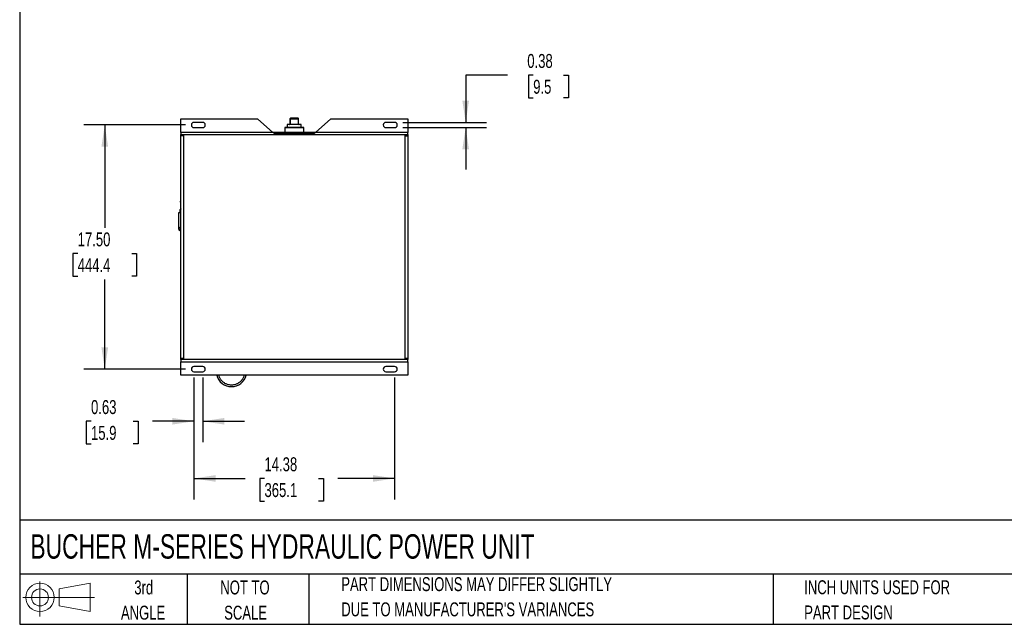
# Model space of a CAD drawing. Header units: inches. Extents: x 3 to 129, y 3 to 99.
# Tile 1 of 30: x 3 to 74, y 3 to 46. Entities that reach past the tile are written whole.
import ezdxf

# ---------------------------------------------------------------- set-up
doc = ezdxf.new("R2010")
doc.units = ezdxf.units.IN
doc.header["$LTSCALE"] = 12
doc.header["$MEASUREMENT"] = 0
doc.layers.add('DIMENSIONS', color=140, linetype='Continuous', lineweight=25)
doc.layers.add('TEXT', color=140, linetype='Continuous', lineweight=25)
doc.layers.add('SLD-DEFPOINTS', color=7, linetype='Continuous')
doc.styles.add('SLDTEXTSTYLE0', font='TXT', dxfattribs={"width": 0.7})
doc.dimstyles.new('SLDDIMSTYLE0', dxfattribs={"dimtxt": 1.019531, "dimasz": 1.56, "dimexe": 0, "dimexo": 0.0625, "dimgap": 0.254883, "dimtad": 0, "dimtih": 1, "dimtoh": 1, "dimrnd": 1e-09, "dimzin": 12, "dimdsep": 46, "dimtxsty": 'SLDTEXTSTYLE0', "dimsah": 1, "dimcen": 0.09, "dimadec": 0, "dimazin": 3, "dimtfac": 1, "dimtofl": 0, "dimtmove": 0, "dimatfit": 3, "dimfxl": 0, "dimfrac": 2, "dimtolj": 1, "dimtzin": 12, "dimarcsym": 0})
doc.dimstyles.new('SLDDIMSTYLE3', dxfattribs={"dimtxt": 1.019531, "dimasz": 1.56, "dimexe": 0, "dimexo": 0.0625, "dimgap": 0.254883, "dimtad": 0, "dimtih": 1, "dimtoh": 1, "dimrnd": 1e-09, "dimzin": 4, "dimdsep": 46, "dimtxsty": 'SLDTEXTSTYLE0', "dimsah": 1, "dimcen": 0.09, "dimadec": 0, "dimazin": 1, "dimtfac": 1, "dimtofl": 0, "dimtmove": 0, "dimatfit": 3, "dimfxl": 0, "dimfrac": 2, "dimtolj": 1, "dimtzin": 12, "dimarcsym": 0})
doc.dimstyles.new('SLDDIMSTYLE4', dxfattribs={"dimtxt": 1.019531, "dimasz": 1.56, "dimexe": 0, "dimexo": 0.0625, "dimgap": 0.254883, "dimtad": 0, "dimtih": 1, "dimtoh": 1, "dimrnd": 1e-09, "dimdsep": 46, "dimtxsty": 'SLDTEXTSTYLE0', "dimsah": 1, "dimcen": 0.09, "dimadec": 0, "dimazin": 2, "dimtfac": 1, "dimtmove": 0, "dimatfit": 0, "dimfxl": 0, "dimfrac": 2, "dimtolj": 1, "dimtzin": 12, "dimarcsym": 0})

# ---------------------------------------------------------------- blocks, each defined once
blk = doc.blocks.new('Block11')
at = {"color": 7, "linetype": 'Continuous', "lineweight": 18}
for p, q in [((1.223, 2.509), (1.223, 0)), ((2.589, 1.969), (4.807, 2.377)), ((4.807, 2.377), (4.807, 0.346)), ((2.589, 0.754), (2.589, 1.969)), ((0, 1.361), (5.137, 1.361)), ((2.589, 0.754), (4.807, 0.346))]:
    blk.add_line(p, q, dxfattribs=at)
for radius in [1.016, 0.607]:
    blk.add_circle((1.223, 1.361), radius, dxfattribs=at)
blk = doc.blocks.new('Block12')
at = {"layer": 'SLD-DEFPOINTS'}
blk.add_blockref('Block11', (0, 0), dxfattribs=at)
blk = doc.blocks.new('_D_6')
at = {"layer": 'DIMENSIONS'}
for p, q in [((14.888, 38.782), (7.596, 38.782)), ((9.096, 38.782), (9.096, 31.417)), ((7.157, 29.569), (6.815, 29.569)), ((6.815, 29.569), (6.815, 27.948)), ((11.035, 29.569), (11.377, 29.569)), ((11.377, 29.569), (11.377, 27.948)), ((6.815, 27.948), (7.157, 27.948)), ((9.096, 21.287), (9.096, 27.72)), ((11.377, 27.948), (11.035, 27.948)), ((14.888, 21.287), (7.596, 21.287))]:
    blk.add_line(p, q, dxfattribs=at)
for points in [[(9.096, 38.782), (8.856, 37.222), (9.336, 37.222)], [(9.096, 21.287), (9.336, 22.847), (8.856, 22.847)]]:
    blk.add_solid(points, dxfattribs=at)
at = {"layer": 'DIMENSIONS', "char_height": 1, "attachment_point": 1, "style": 'SLDTEXTSTYLE0'}
for s, insert in [('17.50', (7.157, 31.086)), ('444.4', (7.157, 29.237))]:
    blk.add_mtext(s, dxfattribs=dict(at, insert=insert))
blk = doc.blocks.new('_D_7')
at = {"layer": 'DIMENSIONS'}
for p, q in [((15.488, 20.687), (15.488, 16.05)), ((16.113, 20.687), (16.113, 16.05)), ((8.112, 17.55), (7.769, 17.55)), ((7.769, 17.55), (7.769, 15.929)), ((11.141, 17.55), (11.484, 17.55)), ((11.484, 17.55), (11.484, 15.929)), ((15.488, 17.55), (12.523, 17.55)), ((16.113, 17.55), (19.113, 17.55)), ((7.769, 15.929), (8.112, 15.929)), ((11.484, 15.929), (11.141, 15.929))]:
    blk.add_line(p, q, dxfattribs=at)
for points in [[(15.488, 17.55), (13.928, 17.79), (13.928, 17.31)], [(16.113, 17.55), (17.673, 17.31), (17.673, 17.79)]]:
    blk.add_solid(points, dxfattribs=at)
at = {"layer": 'DIMENSIONS', "char_height": 1, "attachment_point": 1, "style": 'SLDTEXTSTYLE0'}
for s, insert in [('0.63', (8.112, 19.067)), ('15.9', (8.112, 17.219))]:
    blk.add_mtext(s, dxfattribs=dict(at, insert=insert))
blk = doc.blocks.new('_D_8')
at = {"layer": 'DIMENSIONS'}
for p, q in [((15.488, 20.687), (15.488, 11.952)), ((29.863, 20.687), (29.863, 11.952)), ((15.488, 13.452), (19.159, 13.452)), ((20.541, 13.452), (20.198, 13.452)), ((20.198, 13.452), (20.198, 11.831)), ((24.419, 13.452), (24.761, 13.452)), ((24.761, 13.452), (24.761, 11.831)), ((29.863, 13.452), (25.8, 13.452)), ((20.198, 11.831), (20.541, 11.831)), ((24.761, 11.831), (24.419, 11.831))]:
    blk.add_line(p, q, dxfattribs=at)
for points in [[(15.488, 13.452), (17.048, 13.212), (17.048, 13.692)], [(29.863, 13.452), (28.303, 13.692), (28.303, 13.212)]]:
    blk.add_solid(points, dxfattribs=at)
at = {"layer": 'DIMENSIONS', "char_height": 1, "attachment_point": 1, "style": 'SLDTEXTSTYLE0'}
for s, insert in [('14.38', (20.541, 14.969)), ('365.1', (20.541, 13.12))]:
    blk.add_mtext(s, dxfattribs=dict(at, insert=insert))
blk = doc.blocks.new('_D_9')
at = {"layer": 'DIMENSIONS'}
for p, q in [((37.955, 42.353), (34.955, 42.353)), ((34.955, 42.353), (34.955, 38.97)), ((39.793, 42.353), (39.451, 42.353)), ((39.451, 42.353), (39.451, 40.733)), ((41.975, 42.353), (42.317, 42.353)), ((42.317, 42.353), (42.317, 40.733)), ((39.451, 40.733), (39.793, 40.733)), ((42.317, 40.733), (41.975, 40.733)), ((30.463, 38.97), (36.455, 38.97)), ((30.463, 38.595), (36.455, 38.595)), ((34.955, 38.595), (34.955, 35.595))]:
    blk.add_line(p, q, dxfattribs=at)
for points in [[(34.955, 38.97), (35.195, 40.53), (34.715, 40.53)], [(34.955, 38.595), (34.715, 37.035), (35.195, 37.035)]]:
    blk.add_solid(points, dxfattribs=at)
at = {"layer": 'DIMENSIONS', "char_height": 1, "attachment_point": 1, "style": 'SLDTEXTSTYLE0'}
for s, insert in [('0.38', (39.369, 43.87)), ('9.5', (39.793, 42.022))]:
    blk.add_mtext(s, dxfattribs=dict(at, insert=insert))

msp = doc.modelspace()

# ---------------------------------------------------------------- linework, layer by layer
for p, q in [((14.55, 39.22), (20.05, 39.22)), ((14.55, 38.251), (14.55, 39.22)), ((16.113, 38.97), (15.488, 38.97)), ((20.05, 39.22), (21.148, 38.251)), ((22.175, 38.811), (22.175, 38.611)), ((23.175, 38.811), (22.175, 38.811)), ((22.363, 39.221), (22.363, 38.851)), ((22.403, 39.221), (22.363, 39.221)), ((22.363, 38.851), (22.403, 38.851)), ((22.403, 39.261), (22.403, 39.221)), ((22.948, 39.261), (22.403, 39.261)), ((22.403, 38.851), (22.403, 39.221)), ((22.403, 39.221), (22.948, 39.221)), ((22.403, 38.851), (22.403, 38.811)), ((22.403, 38.851), (22.948, 38.851)), ((22.948, 39.221), (22.948, 39.261)), ((22.948, 39.221), (22.948, 38.851)), ((22.988, 39.221), (22.948, 39.221)), ((22.948, 38.851), (22.948, 38.811)), ((22.948, 38.851), (22.988, 38.851)), ((22.988, 38.851), (22.988, 39.221)), ((23.175, 38.611), (23.175, 38.811)), ((25.3, 39.22), (24.203, 38.251)), ((25.3, 39.22), (30.8, 39.22)), ((29.863, 38.97), (29.238, 38.97)), ((30.8, 39.22), (30.8, 38.251)), ((21.148, 38.251), (14.55, 38.251)), ((14.55, 38.251), (14.55, 38.095)), ((15.488, 38.595), (16.113, 38.595)), ((21.25, 38.161), (21.148, 38.251)), ((24.203, 38.251), (21.148, 38.251)), ((24.101, 38.161), (21.25, 38.161)), ((22.009, 38.611), (21.989, 38.591)), ((21.989, 38.591), (21.989, 38.251)), ((21.989, 38.591), (23.362, 38.591)), ((23.342, 38.611), (22.009, 38.611)), ((23.362, 38.591), (23.342, 38.611)), ((23.362, 38.251), (23.362, 38.591)), ((24.203, 38.251), (24.101, 38.161)), ((30.8, 38.251), (24.203, 38.251)), ((29.238, 38.595), (29.863, 38.595)), ((30.8, 38.095), (30.8, 38.251)), ((14.55, 38.095), (30.8, 38.095)), ((14.55, 38.005), (14.55, 38.095)), ((14.75, 38.005), (14.55, 38.005)), ((14.55, 22.065), (14.55, 38.005)), ((14.75, 21.975), (14.75, 38.095)), ((30.6, 38.095), (30.6, 21.975)), ((30.6, 38.005), (30.8, 38.005)), ((30.8, 38.095), (30.8, 38.005)), ((30.8, 38.005), (30.8, 22.065)), ((14.51, 33.311), (14.51, 33.286)), ((14.55, 33.311), (14.51, 33.311)), ((14.51, 33.286), (14.55, 33.286)), ((14.379, 32.484), (14.379, 31.388)), ((14.4, 32.484), (14.379, 32.484)), ((14.4, 31.388), (14.4, 32.484)), ((14.55, 32.484), (14.4, 32.484)), ((14.488, 32.717), (14.488, 32.516)), ((14.502, 32.725), (14.493, 32.72)), ((14.493, 32.513), (14.502, 32.508)), ((14.498, 32.72), (14.55, 32.739)), ((14.498, 32.513), (14.498, 32.72)), ((14.55, 32.494), (14.498, 32.513)), ((14.543, 32.75), (14.502, 32.726)), ((14.502, 32.508), (14.543, 32.484)), ((14.55, 32.75), (14.543, 32.75)), ((14.55, 32.77), (14.547, 32.75)), ((14.379, 31.388), (14.38, 31.368)), ((14.4, 31.388), (14.379, 31.388)), ((14.55, 31.227), (14.534, 31.231)), ((14.545, 31.203), (14.55, 31.203)), ((14.55, 22.065), (14.75, 22.065)), ((14.55, 21.975), (14.55, 22.065)), ((30.8, 21.975), (14.55, 21.975)), ((14.55, 21.975), (14.55, 21.819)), ((30.6, 22.065), (30.8, 22.065)), ((30.8, 22.065), (30.8, 21.975)), ((30.8, 21.819), (30.8, 21.975)), ((14.55, 21.819), (30.8, 21.819)), ((14.55, 20.85), (14.55, 21.819)), ((16.113, 21.475), (15.488, 21.475)), ((29.863, 21.475), (29.238, 21.475)), ((30.8, 21.819), (30.8, 20.85)), ((30.8, 20.85), (14.55, 20.85)), ((15.488, 21.1), (16.113, 21.1)), ((29.238, 21.1), (29.863, 21.1))]:
    msp.add_line(p, q)
at = {"flags": 128}
for points in [[(14.38, 31.368), (14.38, 31.367), (14.382, 31.364), (14.388, 31.361), (14.396, 31.359), (14.407, 31.357)], [(14.545, 31.203), (14.544, 31.203), (14.541, 31.206), (14.538, 31.211), (14.536, 31.22), (14.534, 31.231)]]:
    msp.add_lwpolyline(points, dxfattribs=at)
for centre, radius, start, end in [((15.488, 38.782), 0.188, 90, 270), ((16.113, 38.782), 0.188, 270, 90), ((22.323, 38.851), 0.04, 270, 0), ((22.403, 39.221), 0.04, 90, 180), ((22.948, 39.221), 0.04, 0, 90), ((23.028, 38.851), 0.04, 180, 270), ((29.238, 38.782), 0.188, 90, 270), ((29.863, 38.782), 0.188, 270, 90), ((14.585, 33.286), 0.075, 180, 242.18186), ((15.488, 21.287), 0.188, 90, 270), ((16.113, 21.287), 0.188, 270, 90), ((29.238, 21.287), 0.188, 90, 270), ((29.863, 21.287), 0.188, 270, 90), ((18.175, 21.129), 1.095, 194.76141, 345.23859)]:
    msp.add_arc(centre, radius, start, end)
for points, knots in [([(14.493, 32.72), (14.491, 32.719), (14.49, 32.718), (14.488, 32.717), (14.488, 32.717), (14.489, 32.717), (14.49, 32.717), (14.493, 32.718), (14.495, 32.719), (14.498, 32.72)], [0, 0, 0, 0, 0.25, 0.25, 0.5, 0.5, 0.75, 0.75, 1, 1, 1, 1]), ([(14.489, 32.516), (14.489, 32.516), (14.489, 32.517), (14.493, 32.515), (14.497, 32.513), (14.498, 32.513)], [0, 0, 0, 0, 0.298925, 0.778362, 1, 1, 1, 1]), ([(14.38, 31.368), (14.384, 31.347), (14.392, 31.306), (14.43, 31.253), (14.482, 31.215), (14.524, 31.207), (14.545, 31.203)], [0, 0, 0, 0, 0.249829, 0.499964, 0.750242, 1, 1, 1, 1]), ([(14.55, 31.48), (14.547, 31.478), (14.529, 31.466), (14.493, 31.446), (14.446, 31.419), (14.415, 31.398), (14.4, 31.388)], [0, 0, 0, 0, 0.061558, 0.37001, 0.703298, 1, 1, 1, 1]), ([(14.407, 31.357), (14.408, 31.354), (14.41, 31.349), (14.413, 31.342), (14.416, 31.334), (14.42, 31.326), (14.424, 31.319), (14.429, 31.312), (14.433, 31.305), (14.438, 31.298), (14.444, 31.291), (14.449, 31.285), (14.457, 31.277), (14.467, 31.268), (14.479, 31.258), (14.492, 31.25), (14.505, 31.242), (14.519, 31.236), (14.529, 31.232), (14.534, 31.231)], [0, 0, 0, 0, 0.044212, 0.088809, 0.133749, 0.178989, 0.224482, 0.270182, 0.316039, 0.362002, 0.408021, 0.454044, 0.50002, 0.584337, 0.668671, 0.752704, 0.83613, 0.918652, 1, 1, 1, 1]), ([(17.251, 20.85), (17.258, 20.823), (17.272, 20.765), (17.313, 20.682), (17.379, 20.567), (17.485, 20.438), (17.614, 20.332), (17.728, 20.266), (17.845, 20.213), (17.994, 20.17), (18.175, 20.153), (18.356, 20.17), (18.506, 20.213), (18.622, 20.266), (18.736, 20.332), (18.866, 20.438), (18.972, 20.567), (19.038, 20.682), (19.078, 20.765), (19.093, 20.823), (19.1, 20.85)], [0, 0, 0, 0, 0.032805, 0.072371, 0.111946, 0.192663, 0.273379, 0.312945, 0.35252, 0.428404, 0.5, 0.571596, 0.64748, 0.687046, 0.726621, 0.807337, 0.888054, 0.92762, 0.967195, 1, 1, 1, 1])]:
    msp.add_open_spline(points, degree=3, knots=knots)
for points in [[(14.493, 32.513), (14.491, 32.514), (14.49, 32.515), (14.489, 32.516)], [(14.4, 31.388), (14.402, 31.377), (14.404, 31.367), (14.407, 31.357)]]:
    msp.add_open_spline(points, degree=3)
at = {"layer": 'TEXT'}
for p, q in [((3, 99), (3, 3)), ((129, 10.453), (3, 10.453)), ((129, 6.6), (3, 6.6)), ((15, 6.6), (15, 3)), ((23.722, 6.6), (23.722, 3)), ((56.998, 6.6), (56.998, 3)), ((3, 3), (129, 3))]:
    msp.add_line(p, q, dxfattribs=at)

# ---------------------------------------------------------------- block references
at = {"layer": 'SLD-DEFPOINTS'}
msp.add_blockref('Block12', (3.231, 3.569), dxfattribs=at)

# ---------------------------------------------------------------- texts
at = {"layer": 'TEXT', "style": 'SLDTEXTSTYLE0'}
for s, insert, char_height, attachment_point in [('BUCHER M-SERIES HYDRAULIC POWER UNIT', (3.763, 9.456), 1.75, 1), ('PART DIMENSIONS MAY DIFFER SLIGHTLY', (26.041, 6.378), 1, 1), ('3rd', (11.888, 6.14), 1, 2), ('NOT TO', (19.141, 6.14), 1, 2), ('INCH UNITS USED FOR', (59.211, 6.155), 1, 1), ('ANGLE', (11.842, 4.334), 1, 2), ('SCALE', (19.187, 4.334), 1, 2), ("DUE TO MANUFACTURER'S VARIANCES", (26.041, 4.572), 1, 1), ('PART DESIGN', (59.211, 4.349), 1, 1)]:
    msp.add_mtext(s, dxfattribs=dict(at, insert=insert, char_height=char_height, attachment_point=attachment_point))

# ---------------------------------------------------------------- dimensions: what is measured, and where the dimension line sits
at = {"layer": 'DIMENSIONS'}
for base, p1, p2, angle, dimstyle, picture, middle in [((34.954784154, 38.96960316), (29.862768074, 38.59460316), (29.862768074, 38.96960316), 90, 'SLDDIMSTYLE4', '_D_9', (34.954784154, 42.353118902)), ((9.095943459, 21.28710316), (15.487768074, 38.78210316), (15.487768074, 21.28710316), 90, 'SLDDIMSTYLE3', '_D_6', (9.095943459, 29.56859807)), ((29.862768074, 13.451721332), (15.487768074, 21.28710316), (29.862768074, 21.28710316), 0, 'SLDDIMSTYLE0', '_D_8', (22.47969998, 13.451721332))]:
    dim = msp.add_linear_dim(base=base, p1=p1, p2=p2, angle=angle, dimstyle=dimstyle, dxfattribs=at)
    dim.commit()
    dim.dimension.update_dxf_attribs({"geometry": picture, "text_midpoint": middle, "dimtype": 160})
dim = msp.add_linear_dim(base=(16.112768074, 17.549857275), p1=(15.487768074, 21.28710316), p2=(16.112768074, 21.28710316), dimstyle='SLDDIMSTYLE4', dxfattribs=at)
dim.commit()
dim.dimension.update_dxf_attribs({"geometry": '_D_7', "text_midpoint": (9.62645915, 17.549857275), "dimtype": 160})

doc.saveas('drawing.dxf')
